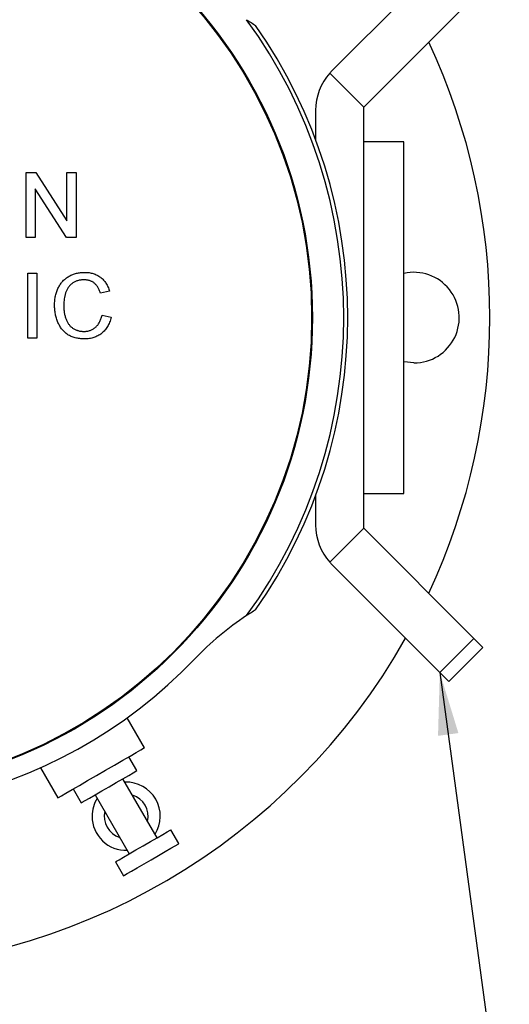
# Model space of a CAD drawing. Header units: inches. Extents: x 0.5 to 16.4, y 0.4 to 10.9.
# Tile 8 of 12: x 5.7 to 6.9, y 4.6 to 7. Entities that reach past the tile are written whole.
import ezdxf

# ---------------------------------------------------------------- set-up
doc = ezdxf.new("R2010")
doc.units = ezdxf.units.IN
doc.header["$MEASUREMENT"] = 0
doc.layers.add('DIMENSIONS', color=150, linetype='Continuous')
doc.layers.add('OBJECT', color=1, linetype='Continuous')
doc.dimstyles.new('SLDDIMSTYLE1', dxfattribs={"dimtxt": 0.18, "dimasz": 0.156, "dimexe": 0, "dimexo": 0.0625, "dimgap": 0, "dimtad": 0, "dimtih": 1, "dimtoh": 1, "dimdec": 0, "dimrnd": 1e-09, "dimzin": 0, "dimdsep": 46, "dimtxsty": 'Standard', "dimsah": 1, "dimcen": 0.09, "dimadec": 0, "dimazin": 0, "dimtfac": 0.156, "dimtdec": 0, "dimtofl": 0, "dimtmove": 0, "dimatfit": 3, "dimfxl": 0, "dimfrac": 2, "dimtolj": 1, "dimtzin": 0, "dimarcsym": 0})

msp = doc.modelspace()

# ---------------------------------------------------------------- linework, layer by layer
at = {"layer": 'OBJECT', "linetype": 'Continuous', "lineweight": 25}
for p, q in [((6.76284, 7.19003), (6.49423, 6.92141)), ((6.8477, 7.10517), (6.57323, 6.8307)), ((6.57323, 6.8307), (6.48855, 6.91538)), ((6.57323, 6.35896), (6.57323, 6.8307)), ((6.45323, 6.82242), (6.45323, 6.74932)), ((6.67323, 6.7437), (6.57323, 6.7437)), ((6.67323, 5.8677), (6.67323, 6.7437)), ((5.73136, 6.66749), (5.75547, 6.66749)), ((5.73136, 6.5057), (5.73136, 6.66749)), ((5.75547, 6.66749), (5.833, 6.54676)), ((5.833, 6.66749), (5.85581, 6.66749)), ((5.833, 6.54676), (5.833, 6.66749)), ((5.85581, 6.66749), (5.85581, 6.5057)), ((5.8317, 6.5057), (5.75418, 6.62642)), ((5.75418, 6.62642), (5.75418, 6.5057)), ((5.75418, 6.5057), (5.73136, 6.5057)), ((5.85581, 6.5057), (5.8317, 6.5057)), ((5.73551, 6.2548), (5.73551, 6.41659)), ((5.73551, 6.41659), (5.75833, 6.41659)), ((5.75833, 6.41659), (5.75833, 6.2548)), ((5.93919, 6.37164), (5.91638, 6.36674)), ((6.57323, 6.25244), (6.57323, 6.35896)), ((5.92052, 6.31191), (5.94334, 6.30659)), ((5.75833, 6.2548), (5.73551, 6.2548)), ((6.57323, 5.7807), (6.57323, 6.25244)), ((6.57323, 5.8677), (6.67323, 5.8677)), ((6.45323, 5.86208), (6.45323, 5.78899)), ((6.57323, 5.7807), (6.48855, 5.69602)), ((6.8477, 5.50623), (6.57323, 5.7807)), ((6.49423, 5.68999), (6.76284, 5.42138)), ((6.76284, 5.42138), (6.8477, 5.50623)), ((6.78536, 5.39886), (6.87021, 5.48372)), ((6.02648, 5.23371), (5.98336, 5.30839)), ((6.00751, 5.17657), (5.98751, 5.21121)), ((5.76685, 5.18339), (5.80997, 5.10871)), ((6.05787, 5.00934), (5.97287, 5.15657)), ((5.84894, 5.13121), (5.86894, 5.09657)), ((5.90358, 5.11657), (5.98858, 4.96934)), ((6.11251, 4.9947), (6.09251, 5.02934)), ((5.95394, 4.94934), (5.97394, 4.9147))]:
    msp.add_line(p, q, dxfattribs=at)
at = {"layer": 'OBJECT', "linetype": 'Continuous', "lineweight": 25, "flags": 128}
for points in [[(6.69823, 6.1927), (6.67393, 6.19534), (6.67323, 6.1955)], [(6.87021, 5.48372), (6.86873, 5.4852), (6.86434, 5.48959), (6.85723, 5.4967), (6.8477, 5.50623)], [(6.76284, 5.42138), (6.77238, 5.41185), (6.77949, 5.40474), (6.78387, 5.40035), (6.78536, 5.39886)], [(5.80997, 5.10871), (5.81234, 5.11008), (5.81933, 5.11411), (5.83065, 5.12065), (5.84579, 5.12939), (5.8641, 5.13996), (5.88477, 5.1519), (5.90691, 5.16468), (5.92954, 5.17774), (5.95168, 5.19052), (5.97235, 5.20246), (5.99066, 5.21303), (6.0058, 5.22177), (6.01712, 5.22831), (6.02411, 5.23234), (6.02648, 5.23371), (6.02648, 5.23371)], [(5.86894, 5.09657), (5.8713, 5.09793), (5.87823, 5.10193), (5.88924, 5.10828), (5.90358, 5.11657), (5.92029, 5.12622), (5.93823, 5.13657), (5.95616, 5.14692), (5.97287, 5.15657), (5.98722, 5.16485), (5.99823, 5.17121), (6.00515, 5.17521), (6.00751, 5.17657), (6.00751, 5.17657)], [(5.95394, 4.94934), (5.9563, 4.95071), (5.96323, 4.9547), (5.97424, 4.96106), (5.98858, 4.96934), (6.00529, 4.97899), (6.02323, 4.98934), (6.04116, 4.9997), (6.05787, 5.00934), (6.07222, 5.01763), (6.08323, 5.02398), (6.09015, 5.02798), (6.09251, 5.02934)], [(5.97394, 4.9147), (5.9763, 4.91607), (5.98323, 4.92006), (5.99424, 4.92642), (6.00858, 4.9347), (6.02529, 4.94435), (6.04323, 4.9547), (6.06116, 4.96506), (6.07787, 4.9747), (6.09222, 4.98299), (6.10323, 4.98934), (6.11015, 4.99334), (6.11251, 4.9947)]]:
    msp.add_lwpolyline(points, dxfattribs=at)
at = {"layer": 'OBJECT', "linetype": 'Continuous', "lineweight": 25}
for radius in [1.182, 1.18]:
    msp.add_circle((5.26323, 6.3057), radius, dxfattribs=at)
for centre, radius, start, end in [((5.26323, 6.3057), 1.6245, 29.46522, 270), ((5.26323, 6.3057), 1.23, 43.74009, 316.25991), ((5.26323, 6.3057), 1.26, 323.88324, 36.11676), ((5.26323, 6.3057), 1.27, 325, 35), ((5.26323, 6.3057), 1.6245, 334.98, 25.02), ((6.59323, 6.82242), 0.14, 135, 138.39237), ((6.59323, 6.82242), 0.14, 138.39237, 180), ((6.69823, 6.3057), 0.113, 270, 102.78181), ((6.59323, 5.78899), 0.14, 180, 221.60763), ((6.59323, 5.78899), 0.14, 221.60763, 225), ((6.69374, 4.93675), 0.75, 123.38233, 136.25991), ((5.26323, 6.3057), 1.6245, 270, 330.53478), ((5.98073, 5.06296), 0.085, 328.07249, 91.92751), ((5.98073, 5.06296), 0.085, 148.07249, 180), ((5.98073, 5.06296), 0.055, 346.65824, 73.34176), ((5.98073, 5.06296), 0.085, 180, 271.92751), ((5.98073, 5.06296), 0.055, 166.65824, 253.34176)]:
    msp.add_arc(centre, radius, start, end, dxfattribs=at)
for points, knots in [([(6.28108, 7.04839), (6.2848, 7.04596), (6.29227, 7.04108), (6.29978, 7.03646), (6.30355, 7.03414)], [0, 0, 0, 0, 0.49762826, 1, 1, 1, 1]), ([(5.8023, 6.3369), (5.80233, 6.33895), (5.80241, 6.343), (5.80282, 6.34899), (5.80356, 6.35477), (5.80461, 6.36034), (5.80592, 6.36571), (5.80755, 6.37088), (5.80946, 6.37585), (5.81166, 6.38062), (5.81416, 6.38514), (5.81687, 6.38941), (5.81988, 6.39337), (5.82308, 6.39708), (5.82656, 6.4005), (5.83031, 6.40362), (5.83429, 6.40647), (5.83851, 6.40903), (5.84291, 6.41128), (5.84742, 6.41328), (5.85206, 6.41492), (5.8568, 6.41628), (5.86165, 6.41737), (5.86661, 6.41809), (5.87169, 6.41857), (5.87511, 6.41863), (5.87684, 6.41866)], [0, 0, 0, 0, 0.0494014, 0.0976048, 0.1442547, 0.1894721, 0.233915, 0.2772371, 0.3198588, 0.3619567, 0.4034858, 0.4439336, 0.4836492, 0.5228933, 0.5618584, 0.6007949, 0.6401043, 0.6796434, 0.7193998, 0.7588542, 0.7983155, 0.8378024, 0.8774686, 0.9176828, 0.9583929, 1, 1, 1, 1]), ([(5.87684, 6.41866), (5.87877, 6.41863), (5.88258, 6.41855), (5.88816, 6.41796), (5.8935, 6.41698), (5.89864, 6.41568), (5.9035, 6.41391), (5.90816, 6.4118), (5.91255, 6.40926), (5.91672, 6.40637), (5.92059, 6.40312), (5.92423, 6.39959), (5.92748, 6.39569), (5.93047, 6.39151), (5.93311, 6.38699), (5.93549, 6.38218), (5.93754, 6.37704), (5.93863, 6.37346), (5.93919, 6.37164)], [0, 0, 0, 0, 0.0686495, 0.1349374, 0.1988419, 0.2614093, 0.3225168, 0.3823769, 0.4424709, 0.5022278, 0.5621014, 0.6217316, 0.6818513, 0.7420492, 0.8039081, 0.8671622, 0.9323606, 1, 1, 1, 1]), ([(5.87574, 6.39999), (5.87431, 6.39997), (5.8715, 6.39993), (5.86738, 6.39949), (5.86342, 6.39883), (5.85965, 6.39785), (5.85606, 6.39662), (5.85266, 6.39509), (5.84942, 6.3933), (5.84638, 6.39123), (5.84357, 6.38891), (5.84092, 6.38646), (5.83854, 6.38376), (5.83634, 6.3809), (5.8344, 6.37783), (5.83265, 6.37459), (5.83111, 6.37116), (5.82942, 6.36634), (5.82771, 6.36012), (5.82622, 6.35252), (5.82527, 6.34479), (5.82517, 6.3396), (5.82511, 6.33699)], [0, 0, 0, 0, 0.0467628, 0.0919687, 0.1358044, 0.1782316, 0.2194414, 0.2601769, 0.3002796, 0.3405476, 0.3803112, 0.419642, 0.4590173, 0.498182, 0.5376702, 0.5779133, 0.6186488, 0.6607616, 0.7452992, 0.8297447, 0.9146021, 1, 1, 1, 1]), ([(5.91638, 6.36674), (5.91593, 6.36814), (5.91505, 6.37088), (5.91349, 6.37479), (5.91181, 6.37841), (5.90997, 6.38173), (5.90795, 6.38474), (5.90581, 6.38749), (5.9035, 6.38992), (5.90107, 6.39209), (5.89844, 6.39394), (5.89569, 6.39558), (5.89275, 6.39693), (5.88966, 6.39808), (5.88641, 6.39895), (5.88299, 6.39956), (5.87942, 6.39992), (5.87698, 6.39997), (5.87574, 6.39999)], [0, 0, 0, 0, 0.0772311, 0.1511652, 0.2207847, 0.2871495, 0.3506325, 0.4113068, 0.4699644, 0.5267072, 0.5824983, 0.6385087, 0.694918, 0.7524204, 0.811251, 0.8718561, 0.9346442, 1, 1, 1, 1]), ([(5.87729, 6.25273), (5.87519, 6.25276), (5.87109, 6.25282), (5.86508, 6.2533), (5.85937, 6.25415), (5.85396, 6.25531), (5.84883, 6.25676), (5.84402, 6.25857), (5.83952, 6.26075), (5.83529, 6.26323), (5.83137, 6.26604), (5.82765, 6.26911), (5.82423, 6.27253), (5.82102, 6.27621), (5.81809, 6.28021), (5.81534, 6.28446), (5.81289, 6.28905), (5.81066, 6.29389), (5.80871, 6.29893), (5.80698, 6.30407), (5.80556, 6.30933), (5.80435, 6.31465), (5.80346, 6.32009), (5.80276, 6.3256), (5.80237, 6.33122), (5.80232, 6.33499), (5.8023, 6.3369)], [0, 0, 0, 0, 0.0491959, 0.0962479, 0.1413486, 0.1846561, 0.2260587, 0.2661731, 0.3052898, 0.3432451, 0.3808773, 0.4184958, 0.4563188, 0.4942367, 0.5330235, 0.5724732, 0.6130788, 0.6549345, 0.6973968, 0.7398841, 0.7821948, 0.8250615, 0.8679875, 0.9114105, 0.9553719, 1, 1, 1, 1]), ([(5.82511, 6.33699), (5.82517, 6.33372), (5.82529, 6.32736), (5.82643, 6.31815), (5.82817, 6.30955), (5.83028, 6.30285), (5.83239, 6.2979), (5.83409, 6.29444), (5.83604, 6.29123), (5.83818, 6.28827), (5.84054, 6.28555), (5.84309, 6.28307), (5.84582, 6.2808), (5.84878, 6.27885), (5.85184, 6.27712), (5.85498, 6.27557), (5.85818, 6.27427), (5.86146, 6.27326), (5.86478, 6.27238), (5.86818, 6.27181), (5.87165, 6.27149), (5.87397, 6.27143), (5.87515, 6.2714)], [0, 0, 0, 0, 0.1053433, 0.2043755, 0.2980687, 0.3870699, 0.4297257, 0.4709012, 0.5111217, 0.5501788, 0.5883544, 0.626683, 0.6644517, 0.7025149, 0.7404812, 0.7776181, 0.814716, 0.8515265, 0.8880985, 0.9251117, 0.9621037, 1, 1, 1, 1]), ([(5.87515, 6.2714), (5.87656, 6.27143), (5.87934, 6.27149), (5.88341, 6.272), (5.88733, 6.27275), (5.89106, 6.27391), (5.89465, 6.27533), (5.89806, 6.27708), (5.90129, 6.27918), (5.90438, 6.28157), (5.90726, 6.28429), (5.9099, 6.28732), (5.91227, 6.29067), (5.91446, 6.29428), (5.91631, 6.29828), (5.91802, 6.30252), (5.91944, 6.3071), (5.92016, 6.31028), (5.92052, 6.31191)], [0, 0, 0, 0, 0.06333588, 0.12511076, 0.18468841, 0.24321044, 0.30088804, 0.35837012, 0.41576141, 0.47438662, 0.53396626, 0.59400756, 0.65507241, 0.71861004, 0.78437478, 0.85299147, 0.92490043, 1, 1, 1, 1]), ([(5.94334, 6.30659), (5.94277, 6.30445), (5.94165, 6.30027), (5.93944, 6.29429), (5.93696, 6.28867), (5.93415, 6.28343), (5.93097, 6.27861), (5.92752, 6.27414), (5.92366, 6.27012), (5.91952, 6.26644), (5.91508, 6.2632), (5.91039, 6.26041), (5.90546, 6.25803), (5.9003, 6.25607), (5.89487, 6.2546), (5.88923, 6.25352), (5.88335, 6.25286), (5.87933, 6.25277), (5.87729, 6.25273)], [0, 0, 0, 0, 0.07157839, 0.14001621, 0.20619744, 0.2701561, 0.33200104, 0.39275501, 0.45257903, 0.5122528, 0.57153225, 0.63015175, 0.68876917, 0.7481639, 0.80870337, 0.8702563, 0.93390003, 1, 1, 1, 1]), ([(6.30355, 5.57726), (6.29978, 5.57494), (6.29227, 5.57032), (6.2848, 5.56544), (6.28108, 5.56302)], [0, 0, 0, 0, 0.50237174, 1, 1, 1, 1])]:
    msp.add_open_spline(points, degree=3, knots=knots, dxfattribs=at)

# ---------------------------------------------------------------- leaders
at = {"layer": 'DIMENSIONS'}
msp.add_leader([(6.76284, 5.42138), (6.98814, 3.75992), (7.23814, 3.75992)], dimstyle='SLDDIMSTYLE1', dxfattribs=at)

doc.saveas('drawing.dxf')
